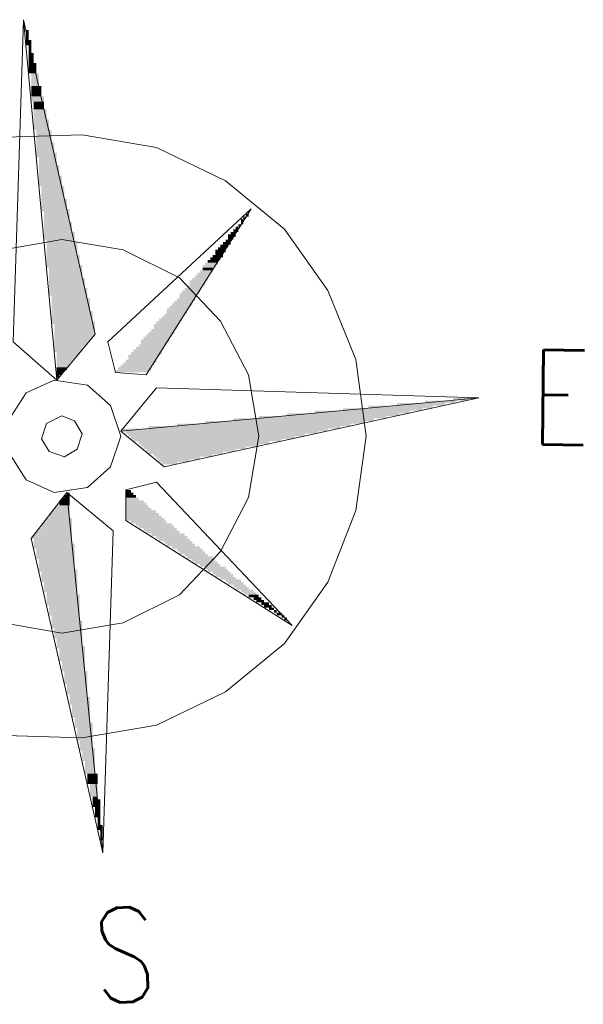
# Model space of a CAD drawing. Header units: millimetres. Extents: x -740 to 33545, y -26688 to 22494.
# Tile 236 of 256: x 12153 to 12246, y 11528 to 11691. Entities that reach past the tile are written whole.
import ezdxf

# ---------------------------------------------------------------- set-up
doc = ezdxf.new("R2010")
doc.units = ezdxf.units.MM
doc.header["$MEASUREMENT"] = 0
doc.layers.add('Nowe_820-G Rysunki Obrazki_Nr_pióra__1', color=252, linetype='Continuous', lineweight=13)
doc.layers.add('Nowe_820-G Rysunki Obrazki_Nr_pióra__23', color=252, linetype='Continuous', lineweight=15)
doc.styles.add('STYL_AUTOMATYCZNY_3', font='txt', dxfattribs={"width": 0.771742})
doc.styles.add('STYL_AUTOMATYCZNY_4', font='txt', dxfattribs={"width": 0.771677})

msp = doc.modelspace()

# ---------------------------------------------------------------- hatches: boundary and pattern name
at = {"layer": 'Nowe_820-G Rysunki Obrazki_Nr_pióra__1', "linetype": 'Continuous', "lineweight": 0}
for points in [[(12154.56, 11688.93), (12154.14, 11688.93), (12154.14, 11687.23), (12154.56, 11687.23)], [(12154.56, 11688.93), (12154.14, 11688.93), (12154.14, 11687.23), (12154.56, 11687.23)], [(12154.14, 11687.23), (12154.14, 11686.39), (12154.99, 11686.39), (12154.99, 11687.23)], [(12154.14, 11687.23), (12154.14, 11686.39), (12154.99, 11686.39), (12154.99, 11687.23)], [(12154.56, 11685.12), (12154.99, 11685.12), (12154.99, 11686.39), (12154.56, 11686.39)], [(12154.56, 11685.12), (12154.99, 11685.12), (12154.99, 11686.39), (12154.56, 11686.39)], [(12154.56, 11683.42), (12155.41, 11683.42), (12155.41, 11685.12), (12154.56, 11685.12)], [(12154.56, 11683.42), (12155.41, 11683.42), (12155.41, 11685.12), (12154.56, 11685.12)], [(12154.56, 11681.73), (12155.83, 11681.73), (12155.83, 11683.42), (12154.56, 11683.42)], [(12154.56, 11681.73), (12155.83, 11681.73), (12155.83, 11683.42), (12154.56, 11683.42)], [(12154.99, 11679.61), (12156.26, 11679.61), (12156.26, 11681.73), (12154.99, 11681.73)], [(12154.99, 11679.61), (12156.26, 11679.61), (12156.26, 11681.73), (12154.99, 11681.73)], [(12154.99, 11677.92), (12156.68, 11677.92), (12156.68, 11679.61), (12154.99, 11679.61)], [(12154.99, 11677.92), (12156.68, 11677.92), (12156.68, 11679.61), (12154.99, 11679.61)], [(12154.99, 11677.07), (12157.1, 11677.07), (12157.1, 11677.92), (12154.99, 11677.92)], [(12154.99, 11677.07), (12157.1, 11677.07), (12157.1, 11677.92), (12154.99, 11677.92)], [(12155.41, 11675.8), (12157.1, 11675.8), (12157.1, 11677.07), (12155.41, 11677.07)], [(12155.41, 11675.8), (12157.1, 11675.8), (12157.1, 11677.07), (12155.41, 11677.07)], [(12155.41, 11674.11), (12157.53, 11674.11), (12157.53, 11675.8), (12155.41, 11675.8)], [(12155.41, 11674.11), (12157.53, 11674.11), (12157.53, 11675.8), (12155.41, 11675.8)], [(12155.41, 11672.42), (12157.95, 11672.42), (12157.95, 11674.11), (12155.41, 11674.11)], [(12155.41, 11672.42), (12157.95, 11672.42), (12157.95, 11674.11), (12155.41, 11674.11)], [(12155.83, 11670.3), (12158.37, 11670.3), (12158.37, 11672.42), (12155.83, 11672.42)], [(12155.83, 11670.3), (12158.37, 11670.3), (12158.37, 11672.42), (12155.83, 11672.42)], [(12155.83, 11668.61), (12158.8, 11668.61), (12158.8, 11670.3), (12155.83, 11670.3)], [(12155.83, 11668.61), (12158.8, 11668.61), (12158.8, 11670.3), (12155.83, 11670.3)], [(12155.83, 11667.76), (12159.22, 11667.76), (12159.22, 11668.61), (12155.83, 11668.61)], [(12155.83, 11667.76), (12159.22, 11667.76), (12159.22, 11668.61), (12155.83, 11668.61)], [(12156.26, 11666.49), (12159.22, 11666.49), (12159.22, 11667.76), (12156.26, 11667.76)], [(12156.26, 11666.49), (12159.22, 11666.49), (12159.22, 11667.76), (12156.26, 11667.76)], [(12156.26, 11664.8), (12159.64, 11664.8), (12159.64, 11666.49), (12156.26, 11666.49)], [(12156.26, 11664.8), (12159.64, 11664.8), (12159.64, 11666.49), (12156.26, 11666.49)], [(12156.26, 11663.1), (12160.07, 11663.1), (12160.07, 11664.8), (12156.26, 11664.8)], [(12156.26, 11663.1), (12160.07, 11663.1), (12160.07, 11664.8), (12156.26, 11664.8)], [(12156.68, 11660.99), (12160.49, 11660.99), (12160.49, 11663.1), (12156.68, 11663.1)], [(12156.68, 11660.99), (12160.49, 11660.99), (12160.49, 11663.1), (12156.68, 11663.1)], [(12156.68, 11659.29), (12160.91, 11659.29), (12160.91, 11660.99), (12156.68, 11660.99)], [(12156.68, 11659.29), (12160.91, 11659.29), (12160.91, 11660.99), (12156.68, 11660.99)], [(12156.68, 11658.87), (12161.34, 11658.87), (12161.34, 11659.29), (12156.68, 11659.29)], [(12156.68, 11658.87), (12161.34, 11658.87), (12161.34, 11659.29), (12156.68, 11659.29)], [(12157.1, 11657.18), (12161.34, 11657.18), (12161.34, 11658.87), (12157.1, 11658.87)], [(12157.1, 11657.18), (12161.34, 11657.18), (12161.34, 11658.87), (12157.1, 11658.87)], [(12190.12, 11657.6), (12190.55, 11657.6), (12190.55, 11658.02), (12190.12, 11658.02)], [(12190.12, 11657.6), (12190.55, 11657.6), (12190.55, 11658.02), (12190.12, 11658.02)], [(12190.55, 11658.02), (12190.97, 11658.02), (12190.97, 11658.45), (12190.55, 11658.45)], [(12190.55, 11658.02), (12190.97, 11658.02), (12190.97, 11658.45), (12190.55, 11658.45)], [(12157.1, 11655.48), (12161.76, 11655.48), (12161.76, 11657.18), (12157.1, 11657.18)], [(12157.1, 11655.48), (12161.76, 11655.48), (12161.76, 11657.18), (12157.1, 11657.18)], [(12188.85, 11655.91), (12189.28, 11655.91), (12189.28, 11656.33), (12188.85, 11656.33)], [(12188.85, 11655.91), (12189.28, 11655.91), (12189.28, 11656.33), (12188.85, 11656.33)], [(12189.28, 11656.33), (12189.7, 11656.33), (12189.7, 11656.75), (12189.28, 11656.75)], [(12189.28, 11656.33), (12189.7, 11656.33), (12189.7, 11656.75), (12189.28, 11656.75)], [(12189.7, 11656.75), (12190.12, 11656.75), (12190.12, 11657.6), (12189.7, 11657.6)], [(12189.7, 11656.75), (12190.12, 11656.75), (12190.12, 11657.6), (12189.7, 11657.6)], [(12157.1, 11654.21), (12162.18, 11654.21), (12162.18, 11655.48), (12157.1, 11655.48)], [(12157.1, 11654.21), (12162.18, 11654.21), (12162.18, 11655.48), (12157.1, 11655.48)], [(12187.58, 11654.64), (12188.85, 11654.64), (12188.85, 11655.06), (12187.58, 11655.06)], [(12187.58, 11654.64), (12188.85, 11654.64), (12188.85, 11655.06), (12187.58, 11655.06)], [(12187.58, 11654.21), (12188.43, 11654.21), (12188.43, 11654.64), (12187.58, 11654.64)], [(12187.58, 11654.21), (12188.43, 11654.21), (12188.43, 11654.64), (12187.58, 11654.64)], [(12188.01, 11655.06), (12188.85, 11655.06), (12188.85, 11655.48), (12188.01, 11655.48)], [(12188.01, 11655.06), (12188.85, 11655.06), (12188.85, 11655.48), (12188.01, 11655.48)], [(12188.43, 11655.48), (12189.28, 11655.48), (12189.28, 11655.91), (12188.43, 11655.91)], [(12188.43, 11655.48), (12189.28, 11655.48), (12189.28, 11655.91), (12188.43, 11655.91)], [(12157.53, 11653.79), (12162.18, 11653.79), (12162.18, 11654.21), (12157.53, 11654.21)], [(12157.53, 11653.79), (12162.18, 11653.79), (12162.18, 11654.21), (12157.53, 11654.21)], [(12157.53, 11651.67), (12162.61, 11651.67), (12162.61, 11653.79), (12157.53, 11653.79)], [(12157.53, 11651.67), (12162.61, 11651.67), (12162.61, 11653.79), (12157.53, 11653.79)], [(12185.89, 11652.52), (12187.16, 11652.52), (12187.16, 11652.94), (12185.89, 11652.94)], [(12185.89, 11652.52), (12187.16, 11652.52), (12187.16, 11652.94), (12185.89, 11652.94)], [(12186.31, 11652.94), (12187.58, 11652.94), (12187.58, 11653.37), (12186.31, 11653.37)], [(12186.31, 11652.94), (12187.58, 11652.94), (12187.58, 11653.37), (12186.31, 11653.37)], [(12186.74, 11653.37), (12188.01, 11653.37), (12188.01, 11653.79), (12186.74, 11653.79)], [(12186.74, 11653.37), (12188.01, 11653.37), (12188.01, 11653.79), (12186.74, 11653.79)], [(12187.16, 11653.79), (12188.01, 11653.79), (12188.01, 11654.21), (12187.16, 11654.21)], [(12187.16, 11653.79), (12188.01, 11653.79), (12188.01, 11654.21), (12187.16, 11654.21)], [(12157.53, 11649.98), (12163.03, 11649.98), (12163.03, 11651.67), (12157.53, 11651.67)], [(12157.53, 11649.98), (12163.03, 11649.98), (12163.03, 11651.67), (12157.53, 11651.67)], [(12184.62, 11650.83), (12186.31, 11650.83), (12186.31, 11651.25), (12184.62, 11651.25)], [(12184.62, 11650.83), (12186.31, 11650.83), (12186.31, 11651.25), (12184.62, 11651.25)], [(12185.04, 11651.25), (12186.74, 11651.25), (12186.74, 11651.67), (12185.04, 11651.67)], [(12185.04, 11651.25), (12186.74, 11651.25), (12186.74, 11651.67), (12185.04, 11651.67)], [(12185.47, 11652.1), (12187.16, 11652.1), (12187.16, 11652.52), (12185.47, 11652.52)], [(12185.47, 11652.1), (12187.16, 11652.1), (12187.16, 11652.52), (12185.47, 11652.52)], [(12185.47, 11651.67), (12186.74, 11651.67), (12186.74, 11652.1), (12185.47, 11652.1)], [(12185.47, 11651.67), (12186.74, 11651.67), (12186.74, 11652.1), (12185.47, 11652.1)], [(12157.53, 11649.56), (12163.45, 11649.56), (12163.45, 11649.98), (12157.53, 11649.98)], [(12157.53, 11649.56), (12163.45, 11649.56), (12163.45, 11649.98), (12157.53, 11649.98)], [(12183.35, 11649.56), (12185.47, 11649.56), (12185.47, 11649.98), (12183.35, 11649.98)], [(12183.35, 11649.56), (12185.47, 11649.56), (12185.47, 11649.98), (12183.35, 11649.98)], [(12183.77, 11649.98), (12185.89, 11649.98), (12185.89, 11650.4), (12183.77, 11650.4)], [(12183.77, 11649.98), (12185.89, 11649.98), (12185.89, 11650.4), (12183.77, 11650.4)], [(12184.2, 11650.4), (12185.89, 11650.4), (12185.89, 11650.83), (12184.2, 11650.83)], [(12184.2, 11650.4), (12185.89, 11650.4), (12185.89, 11650.83), (12184.2, 11650.83)], [(12157.95, 11647.86), (12163.45, 11647.86), (12163.45, 11649.56), (12157.95, 11649.56)], [(12157.95, 11647.86), (12163.45, 11647.86), (12163.45, 11649.56), (12157.95, 11649.56)], [(12182.08, 11647.86), (12184.2, 11647.86), (12184.2, 11648.29), (12182.08, 11648.29)], [(12182.08, 11647.86), (12184.2, 11647.86), (12184.2, 11648.29), (12182.08, 11648.29)], [(12182.5, 11648.29), (12184.62, 11648.29), (12184.62, 11648.71), (12182.5, 11648.71)], [(12182.5, 11648.29), (12184.62, 11648.29), (12184.62, 11648.71), (12182.5, 11648.71)], [(12182.93, 11648.71), (12185.04, 11648.71), (12185.04, 11649.13), (12182.93, 11649.13)], [(12182.93, 11648.71), (12185.04, 11648.71), (12185.04, 11649.13), (12182.93, 11649.13)], [(12183.35, 11649.13), (12185.04, 11649.13), (12185.04, 11649.56), (12183.35, 11649.56)], [(12183.35, 11649.13), (12185.04, 11649.13), (12185.04, 11649.56), (12183.35, 11649.56)], [(12157.95, 11646.17), (12163.88, 11646.17), (12163.88, 11647.86), (12157.95, 11647.86)], [(12157.95, 11646.17), (12163.88, 11646.17), (12163.88, 11647.86), (12157.95, 11647.86)], [(12180.81, 11646.17), (12183.35, 11646.17), (12183.35, 11646.59), (12180.81, 11646.59)], [(12180.81, 11646.17), (12183.35, 11646.17), (12183.35, 11646.59), (12180.81, 11646.59)], [(12181.23, 11646.59), (12183.77, 11646.59), (12183.77, 11647.44), (12181.23, 11647.44)], [(12181.23, 11646.59), (12183.77, 11646.59), (12183.77, 11647.44), (12181.23, 11647.44)], [(12181.66, 11647.44), (12184.2, 11647.44), (12184.2, 11647.86), (12181.66, 11647.86)], [(12181.66, 11647.44), (12184.2, 11647.44), (12184.2, 11647.86), (12181.66, 11647.86)], [(12157.95, 11644.9), (12164.3, 11644.9), (12164.3, 11646.17), (12157.95, 11646.17)], [(12157.95, 11644.9), (12164.3, 11644.9), (12164.3, 11646.17), (12157.95, 11646.17)], [(12158.37, 11644.48), (12164.3, 11644.48), (12164.3, 11644.9), (12158.37, 11644.9)], [(12158.37, 11644.48), (12164.3, 11644.48), (12164.3, 11644.9), (12158.37, 11644.9)], [(12179.54, 11644.9), (12182.5, 11644.9), (12182.5, 11645.32), (12179.54, 11645.32)], [(12179.54, 11644.9), (12182.5, 11644.9), (12182.5, 11645.32), (12179.54, 11645.32)], [(12179.54, 11644.48), (12182.08, 11644.48), (12182.08, 11644.9), (12179.54, 11644.9)], [(12179.54, 11644.48), (12182.08, 11644.48), (12182.08, 11644.9), (12179.54, 11644.9)], [(12179.96, 11645.32), (12182.93, 11645.32), (12182.93, 11645.75), (12179.96, 11645.75)], [(12179.96, 11645.32), (12182.93, 11645.32), (12182.93, 11645.75), (12179.96, 11645.75)], [(12180.39, 11645.75), (12182.93, 11645.75), (12182.93, 11646.17), (12180.39, 11646.17)], [(12180.39, 11645.75), (12182.93, 11645.75), (12182.93, 11646.17), (12180.39, 11646.17)], [(12158.37, 11642.36), (12164.72, 11642.36), (12164.72, 11644.48), (12158.37, 11644.48)], [(12158.37, 11642.36), (12164.72, 11642.36), (12164.72, 11644.48), (12158.37, 11644.48)], [(12177.85, 11642.78), (12181.23, 11642.78), (12181.23, 11643.21), (12177.85, 11643.21)], [(12177.85, 11642.78), (12181.23, 11642.78), (12181.23, 11643.21), (12177.85, 11643.21)], [(12178.27, 11643.21), (12181.66, 11643.21), (12181.66, 11643.63), (12178.27, 11643.63)], [(12178.27, 11643.21), (12181.66, 11643.21), (12181.66, 11643.63), (12178.27, 11643.63)], [(12178.69, 11643.63), (12181.66, 11643.63), (12181.66, 11644.05), (12178.69, 11644.05)], [(12178.69, 11643.63), (12181.66, 11643.63), (12181.66, 11644.05), (12178.69, 11644.05)], [(12179.12, 11644.05), (12182.08, 11644.05), (12182.08, 11644.48), (12179.12, 11644.48)], [(12179.12, 11644.05), (12182.08, 11644.05), (12182.08, 11644.48), (12179.12, 11644.48)], [(12158.37, 11640.67), (12165.15, 11640.67), (12165.15, 11642.36), (12158.37, 11642.36)], [(12158.37, 11640.67), (12165.15, 11640.67), (12165.15, 11642.36), (12158.37, 11642.36)], [(12176.58, 11641.09), (12179.96, 11641.09), (12179.96, 11641.51), (12176.58, 11641.51)], [(12176.58, 11641.09), (12179.96, 11641.09), (12179.96, 11641.51), (12176.58, 11641.51)], [(12177, 11641.51), (12180.39, 11641.51), (12180.39, 11641.94), (12177, 11641.94)], [(12177, 11641.51), (12180.39, 11641.51), (12180.39, 11641.94), (12177, 11641.94)], [(12177.42, 11641.94), (12180.81, 11641.94), (12180.81, 11642.78), (12177.42, 11642.78)], [(12177.42, 11641.94), (12180.81, 11641.94), (12180.81, 11642.78), (12177.42, 11642.78)], [(12158.37, 11640.24), (12165.57, 11640.24), (12165.57, 11640.67), (12158.37, 11640.67)], [(12158.37, 11640.24), (12165.57, 11640.24), (12165.57, 11640.67), (12158.37, 11640.67)], [(12158.8, 11638.13), (12165.57, 11638.13), (12165.57, 11640.24), (12158.8, 11640.24)], [(12158.8, 11638.13), (12165.57, 11638.13), (12165.57, 11640.24), (12158.8, 11640.24)], [(12175.31, 11639.4), (12179.12, 11639.4), (12179.12, 11640.24), (12175.31, 11640.24)], [(12175.31, 11639.4), (12179.12, 11639.4), (12179.12, 11640.24), (12175.31, 11640.24)], [(12175.73, 11640.24), (12179.54, 11640.24), (12179.54, 11640.67), (12175.73, 11640.67)], [(12175.73, 11640.24), (12179.54, 11640.24), (12179.54, 11640.67), (12175.73, 11640.67)], [(12176.15, 11640.67), (12179.96, 11640.67), (12179.96, 11641.09), (12176.15, 11641.09)], [(12176.15, 11640.67), (12179.96, 11640.67), (12179.96, 11641.09), (12176.15, 11641.09)], [(12174.04, 11638.13), (12178.27, 11638.13), (12178.27, 11638.55), (12174.04, 11638.55)], [(12174.04, 11638.13), (12178.27, 11638.13), (12178.27, 11638.55), (12174.04, 11638.55)], [(12174.46, 11638.55), (12178.69, 11638.55), (12178.69, 11638.97), (12174.46, 11638.97)], [(12174.46, 11638.55), (12178.69, 11638.55), (12178.69, 11638.97), (12174.46, 11638.97)], [(12174.88, 11638.97), (12178.69, 11638.97), (12178.69, 11639.4), (12174.88, 11639.4)], [(12174.88, 11638.97), (12178.69, 11638.97), (12178.69, 11639.4), (12174.88, 11639.4)], [(12158.8, 11637.7), (12165.15, 11637.7), (12165.15, 11638.13), (12158.8, 11638.13)], [(12158.8, 11637.7), (12165.15, 11637.7), (12165.15, 11638.13), (12158.8, 11638.13)], [(12158.8, 11637.28), (12164.72, 11637.28), (12164.72, 11637.7), (12158.8, 11637.7)], [(12158.8, 11637.28), (12164.72, 11637.28), (12164.72, 11637.7), (12158.8, 11637.7)], [(12158.8, 11636.86), (12164.3, 11636.86), (12164.3, 11637.28), (12158.8, 11637.28)], [(12158.8, 11636.86), (12164.3, 11636.86), (12164.3, 11637.28), (12158.8, 11637.28)], [(12158.8, 11636.43), (12163.88, 11636.43), (12163.88, 11636.86), (12158.8, 11636.86)], [(12158.8, 11636.43), (12163.88, 11636.43), (12163.88, 11636.86), (12158.8, 11636.86)], [(12172.77, 11636.43), (12177, 11636.43), (12177, 11636.86), (12172.77, 11636.86)], [(12172.77, 11636.43), (12177, 11636.43), (12177, 11636.86), (12172.77, 11636.86)], [(12173.19, 11637.28), (12177.85, 11637.28), (12177.85, 11637.7), (12173.19, 11637.7)], [(12173.19, 11637.28), (12177.85, 11637.28), (12177.85, 11637.7), (12173.19, 11637.7)], [(12173.19, 11636.86), (12177.42, 11636.86), (12177.42, 11637.28), (12173.19, 11637.28)], [(12173.19, 11636.86), (12177.42, 11636.86), (12177.42, 11637.28), (12173.19, 11637.28)], [(12173.61, 11637.7), (12177.85, 11637.7), (12177.85, 11638.13), (12173.61, 11638.13)], [(12173.61, 11637.7), (12177.85, 11637.7), (12177.85, 11638.13), (12173.61, 11638.13)], [(12158.8, 11635.59), (12163.45, 11635.59), (12163.45, 11636.43), (12158.8, 11636.43)], [(12158.8, 11635.59), (12163.45, 11635.59), (12163.45, 11636.43), (12158.8, 11636.43)], [(12159.22, 11635.16), (12163.03, 11635.16), (12163.03, 11635.59), (12159.22, 11635.59)], [(12159.22, 11635.16), (12163.03, 11635.16), (12163.03, 11635.59), (12159.22, 11635.59)], [(12159.22, 11634.74), (12162.61, 11634.74), (12162.61, 11635.16), (12159.22, 11635.16)], [(12159.22, 11634.74), (12162.61, 11634.74), (12162.61, 11635.16), (12159.22, 11635.16)], [(12171.07, 11634.74), (12176.15, 11634.74), (12176.15, 11635.16), (12171.07, 11635.16)], [(12171.07, 11634.74), (12176.15, 11634.74), (12176.15, 11635.16), (12171.07, 11635.16)], [(12171.5, 11635.16), (12176.58, 11635.16), (12176.58, 11635.59), (12171.5, 11635.59)], [(12171.5, 11635.16), (12176.58, 11635.16), (12176.58, 11635.59), (12171.5, 11635.59)], [(12171.92, 11635.59), (12176.58, 11635.59), (12176.58, 11636.01), (12171.92, 11636.01)], [(12171.92, 11635.59), (12176.58, 11635.59), (12176.58, 11636.01), (12171.92, 11636.01)], [(12172.34, 11636.01), (12177, 11636.01), (12177, 11636.43), (12172.34, 11636.43)], [(12172.34, 11636.01), (12177, 11636.01), (12177, 11636.43), (12172.34, 11636.43)], [(12159.22, 11634.32), (12162.18, 11634.32), (12162.18, 11634.74), (12159.22, 11634.74)], [(12159.22, 11634.32), (12162.18, 11634.32), (12162.18, 11634.74), (12159.22, 11634.74)], [(12159.22, 11633.89), (12161.76, 11633.89), (12161.76, 11634.32), (12159.22, 11634.32)], [(12159.22, 11633.89), (12161.76, 11633.89), (12161.76, 11634.32), (12159.22, 11634.32)], [(12159.22, 11633.05), (12161.34, 11633.05), (12161.34, 11633.89), (12159.22, 11633.89)], [(12159.22, 11633.05), (12161.34, 11633.05), (12161.34, 11633.89), (12159.22, 11633.89)], [(12169.8, 11633.05), (12174.88, 11633.05), (12174.88, 11633.47), (12169.8, 11633.47)], [(12169.8, 11633.05), (12174.88, 11633.05), (12174.88, 11633.47), (12169.8, 11633.47)], [(12170.23, 11633.47), (12175.31, 11633.47), (12175.31, 11633.89), (12170.23, 11633.89)], [(12170.23, 11633.47), (12175.31, 11633.47), (12175.31, 11633.89), (12170.23, 11633.89)], [(12170.65, 11633.89), (12175.73, 11633.89), (12175.73, 11634.32), (12170.65, 11634.32)], [(12170.65, 11633.89), (12175.73, 11633.89), (12175.73, 11634.32), (12170.65, 11634.32)], [(12171.07, 11634.32), (12175.73, 11634.32), (12175.73, 11634.74), (12171.07, 11634.74)], [(12171.07, 11634.32), (12175.73, 11634.32), (12175.73, 11634.74), (12171.07, 11634.74)], [(12159.22, 11632.62), (12160.91, 11632.62), (12160.91, 11633.05), (12159.22, 11633.05)], [(12159.22, 11632.62), (12160.91, 11632.62), (12160.91, 11633.05), (12159.22, 11633.05)], [(12159.22, 11632.2), (12160.49, 11632.2), (12160.49, 11632.62), (12159.22, 11632.62)], [(12159.22, 11632.2), (12160.49, 11632.2), (12160.49, 11632.62), (12159.22, 11632.62)], [(12159.22, 11631.78), (12160.07, 11631.78), (12160.07, 11632.2), (12159.22, 11632.2)], [(12159.22, 11631.78), (12160.07, 11631.78), (12160.07, 11632.2), (12159.22, 11632.2)], [(12159.22, 11631.78), (12159.22, 11631.35), (12159.64, 11631.35), (12159.64, 11631.78)], [(12159.22, 11631.78), (12159.22, 11631.35), (12159.64, 11631.35), (12159.64, 11631.78)], [(12168.96, 11632.2), (12174.46, 11632.2), (12174.46, 11632.62), (12168.96, 11632.62)], [(12168.96, 11632.2), (12174.46, 11632.2), (12174.46, 11632.62), (12168.96, 11632.62)], [(12169.38, 11632.62), (12174.88, 11632.62), (12174.88, 11633.05), (12169.38, 11633.05)], [(12169.38, 11632.62), (12174.88, 11632.62), (12174.88, 11633.05), (12169.38, 11633.05)], [(12215.52, 11626.7), (12223.57, 11626.7), (12223.57, 11627.12), (12215.52, 11627.12)], [(12215.52, 11626.7), (12223.57, 11626.7), (12223.57, 11627.12), (12215.52, 11627.12)], [(12220.18, 11627.12), (12225.26, 11627.12), (12225.26, 11627.54), (12220.18, 11627.54)], [(12220.18, 11627.12), (12225.26, 11627.12), (12225.26, 11627.54), (12220.18, 11627.54)], [(12224.84, 11627.54), (12227.38, 11627.54), (12227.38, 11627.97), (12224.84, 11627.97)], [(12224.84, 11627.54), (12227.38, 11627.54), (12227.38, 11627.97), (12224.84, 11627.97)], [(12197.32, 11625), (12215.95, 11625), (12215.95, 11625.43), (12197.32, 11625.43)], [(12197.32, 11625), (12215.95, 11625), (12215.95, 11625.43), (12197.32, 11625.43)], [(12201.98, 11625.43), (12217.64, 11625.43), (12217.64, 11625.85), (12201.98, 11625.85)], [(12201.98, 11625.43), (12217.64, 11625.43), (12217.64, 11625.85), (12201.98, 11625.85)], [(12206.63, 11625.85), (12219.76, 11625.85), (12219.76, 11626.27), (12206.63, 11626.27)], [(12206.63, 11625.85), (12219.76, 11625.85), (12219.76, 11626.27), (12206.63, 11626.27)], [(12210.87, 11626.27), (12221.45, 11626.27), (12221.45, 11626.7), (12210.87, 11626.7)], [(12210.87, 11626.27), (12221.45, 11626.27), (12221.45, 11626.7), (12210.87, 11626.7)], [(12179.12, 11623.31), (12207.9, 11623.31), (12207.9, 11623.73), (12179.12, 11623.73)], [(12179.12, 11623.31), (12207.9, 11623.31), (12207.9, 11623.73), (12179.12, 11623.73)], [(12183.77, 11623.73), (12210.02, 11623.73), (12210.02, 11624.16), (12183.77, 11624.16)], [(12183.77, 11623.73), (12210.02, 11623.73), (12210.02, 11624.16), (12183.77, 11624.16)], [(12188.43, 11624.16), (12211.71, 11624.16), (12211.71, 11624.58), (12188.43, 11624.58)], [(12188.43, 11624.16), (12211.71, 11624.16), (12211.71, 11624.58), (12188.43, 11624.58)], [(12192.66, 11624.58), (12213.83, 11624.58), (12213.83, 11625), (12192.66, 11625)], [(12192.66, 11624.58), (12213.83, 11624.58), (12213.83, 11625), (12192.66, 11625)], [(12169.8, 11622.89), (12169.8, 11622.46), (12204.09, 11622.46), (12204.09, 11622.89)], [(12169.8, 11622.89), (12169.8, 11622.46), (12204.09, 11622.46), (12204.09, 11622.89)], [(12170.65, 11622.04), (12202.4, 11622.04), (12202.4, 11622.46), (12170.65, 11622.46)], [(12170.65, 11622.04), (12202.4, 11622.04), (12202.4, 11622.46), (12170.65, 11622.46)], [(12171.07, 11621.62), (12200.28, 11621.62), (12200.28, 11622.04), (12171.07, 11622.04)], [(12171.07, 11621.62), (12200.28, 11621.62), (12200.28, 11622.04), (12171.07, 11622.04)], [(12174.46, 11622.89), (12206.21, 11622.89), (12206.21, 11623.31), (12174.46, 11623.31)], [(12174.46, 11622.89), (12206.21, 11622.89), (12206.21, 11623.31), (12174.46, 11623.31)], [(12171.5, 11621.19), (12198.59, 11621.19), (12198.59, 11621.62), (12171.5, 11621.62)], [(12171.5, 11621.19), (12198.59, 11621.19), (12198.59, 11621.62), (12171.5, 11621.62)], [(12171.92, 11620.77), (12196.47, 11620.77), (12196.47, 11621.19), (12171.92, 11621.19)], [(12171.92, 11620.77), (12196.47, 11620.77), (12196.47, 11621.19), (12171.92, 11621.19)], [(12172.77, 11620.35), (12194.36, 11620.35), (12194.36, 11620.77), (12172.77, 11620.77)], [(12172.77, 11620.35), (12194.36, 11620.35), (12194.36, 11620.77), (12172.77, 11620.77)], [(12173.19, 11619.92), (12192.66, 11619.92), (12192.66, 11620.35), (12173.19, 11620.35)], [(12173.19, 11619.92), (12192.66, 11619.92), (12192.66, 11620.35), (12173.19, 11620.35)], [(12173.61, 11619.5), (12190.55, 11619.5), (12190.55, 11619.92), (12173.61, 11619.92)], [(12173.61, 11619.5), (12190.55, 11619.5), (12190.55, 11619.92), (12173.61, 11619.92)], [(12174.04, 11619.08), (12188.85, 11619.08), (12188.85, 11619.5), (12174.04, 11619.5)], [(12174.04, 11619.08), (12188.85, 11619.08), (12188.85, 11619.5), (12174.04, 11619.5)], [(12174.46, 11618.65), (12186.74, 11618.65), (12186.74, 11619.08), (12174.46, 11619.08)], [(12174.46, 11618.65), (12186.74, 11618.65), (12186.74, 11619.08), (12174.46, 11619.08)], [(12175.31, 11618.23), (12185.04, 11618.23), (12185.04, 11618.65), (12175.31, 11618.65)], [(12175.31, 11618.23), (12185.04, 11618.23), (12185.04, 11618.65), (12175.31, 11618.65)], [(12175.73, 11617.81), (12182.93, 11617.81), (12182.93, 11618.23), (12175.73, 11618.23)], [(12175.73, 11617.81), (12182.93, 11617.81), (12182.93, 11618.23), (12175.73, 11618.23)], [(12176.15, 11617.38), (12181.23, 11617.38), (12181.23, 11617.81), (12176.15, 11617.81)], [(12176.15, 11617.38), (12181.23, 11617.38), (12181.23, 11617.81), (12176.15, 11617.81)], [(12176.58, 11617.38), (12176.58, 11616.96), (12179.12, 11616.96), (12179.12, 11617.38)], [(12176.58, 11617.38), (12176.58, 11616.96), (12179.12, 11616.96), (12179.12, 11617.38)], [(12160.91, 11611.88), (12161.34, 11611.88), (12161.34, 11612.3), (12160.91, 11612.3)], [(12160.91, 11611.88), (12161.34, 11611.88), (12161.34, 11612.3), (12160.91, 11612.3)], [(12171.5, 11612.73), (12170.65, 11612.73), (12170.65, 11612.3), (12171.5, 11612.3)], [(12171.5, 11612.73), (12170.65, 11612.73), (12170.65, 11612.3), (12171.5, 11612.3)], [(12170.65, 11612.3), (12170.65, 11611.88), (12171.92, 11611.88), (12171.92, 11612.3)], [(12170.65, 11612.3), (12170.65, 11611.88), (12171.92, 11611.88), (12171.92, 11612.3)], [(12159.64, 11610.19), (12161.34, 11610.19), (12161.34, 11611.03), (12159.64, 11611.03)], [(12159.64, 11610.19), (12161.34, 11610.19), (12161.34, 11611.03), (12159.64, 11611.03)], [(12160.07, 11611.03), (12161.34, 11611.03), (12161.34, 11611.46), (12160.07, 11611.46)], [(12160.07, 11611.03), (12161.34, 11611.03), (12161.34, 11611.46), (12160.07, 11611.46)], [(12160.49, 11611.46), (12161.34, 11611.46), (12161.34, 11611.88), (12160.49, 11611.88)], [(12160.49, 11611.46), (12161.34, 11611.46), (12161.34, 11611.88), (12160.49, 11611.88)], [(12170.65, 11611.88), (12170.65, 11611.46), (12172.34, 11611.46), (12172.34, 11611.88)], [(12170.65, 11611.88), (12170.65, 11611.46), (12172.34, 11611.46), (12172.34, 11611.88)], [(12170.65, 11611.46), (12170.65, 11611.03), (12172.77, 11611.03), (12172.77, 11611.46)], [(12170.65, 11611.46), (12170.65, 11611.03), (12172.77, 11611.03), (12172.77, 11611.46)], [(12170.65, 11611.03), (12170.65, 11610.61), (12173.61, 11610.61), (12173.61, 11611.03)], [(12170.65, 11611.03), (12170.65, 11610.61), (12173.61, 11610.61), (12173.61, 11611.03)], [(12170.65, 11610.61), (12170.65, 11610.19), (12174.04, 11610.19), (12174.04, 11610.61)], [(12170.65, 11610.61), (12170.65, 11610.19), (12174.04, 11610.19), (12174.04, 11610.61)], [(12157.95, 11608.07), (12161.34, 11608.07), (12161.34, 11608.92), (12157.95, 11608.92)], [(12157.95, 11608.07), (12161.34, 11608.07), (12161.34, 11608.92), (12157.95, 11608.92)], [(12158.37, 11608.92), (12161.34, 11608.92), (12161.34, 11609.34), (12158.37, 11609.34)], [(12158.37, 11608.92), (12161.34, 11608.92), (12161.34, 11609.34), (12158.37, 11609.34)], [(12158.8, 11609.34), (12161.34, 11609.34), (12161.34, 11609.76), (12158.8, 11609.76)], [(12158.8, 11609.34), (12161.34, 11609.34), (12161.34, 11609.76), (12158.8, 11609.76)], [(12159.22, 11609.76), (12161.34, 11609.76), (12161.34, 11610.19), (12159.22, 11610.19)], [(12159.22, 11609.76), (12161.34, 11609.76), (12161.34, 11610.19), (12159.22, 11610.19)], [(12170.65, 11610.19), (12170.65, 11609.76), (12174.46, 11609.76), (12174.46, 11610.19)], [(12170.65, 11610.19), (12170.65, 11609.76), (12174.46, 11609.76), (12174.46, 11610.19)], [(12170.65, 11609.76), (12170.65, 11609.34), (12174.88, 11609.34), (12174.88, 11609.76)], [(12170.65, 11609.76), (12170.65, 11609.34), (12174.88, 11609.34), (12174.88, 11609.76)], [(12170.65, 11609.34), (12170.65, 11608.92), (12175.73, 11608.92), (12175.73, 11609.34)], [(12170.65, 11609.34), (12170.65, 11608.92), (12175.73, 11608.92), (12175.73, 11609.34)], [(12170.65, 11608.92), (12170.65, 11608.49), (12176.15, 11608.49), (12176.15, 11608.92)], [(12170.65, 11608.92), (12170.65, 11608.49), (12176.15, 11608.49), (12176.15, 11608.92)], [(12156.68, 11606.38), (12161.76, 11606.38), (12161.76, 11607.22), (12156.68, 11607.22)], [(12156.68, 11606.38), (12161.76, 11606.38), (12161.76, 11607.22), (12156.68, 11607.22)], [(12157.1, 11607.22), (12161.76, 11607.22), (12161.76, 11607.65), (12157.1, 11607.65)], [(12157.1, 11607.22), (12161.76, 11607.22), (12161.76, 11607.65), (12157.1, 11607.65)], [(12157.53, 11607.65), (12161.76, 11607.65), (12161.76, 11608.07), (12157.53, 11608.07)], [(12157.53, 11607.65), (12161.76, 11607.65), (12161.76, 11608.07), (12157.53, 11608.07)], [(12170.65, 11608.49), (12170.65, 11608.07), (12176.58, 11608.07), (12176.58, 11608.49)], [(12170.65, 11608.49), (12170.65, 11608.07), (12176.58, 11608.07), (12176.58, 11608.49)], [(12170.65, 11608.07), (12170.65, 11607.65), (12177, 11607.65), (12177, 11608.07)], [(12170.65, 11608.07), (12170.65, 11607.65), (12177, 11607.65), (12177, 11608.07)], [(12171.5, 11607.22), (12177.42, 11607.22), (12177.42, 11607.65), (12171.5, 11607.65)], [(12171.5, 11607.22), (12177.42, 11607.22), (12177.42, 11607.65), (12171.5, 11607.65)], [(12172.34, 11606.8), (12178.27, 11606.8), (12178.27, 11607.22), (12172.34, 11607.22)], [(12172.34, 11606.8), (12178.27, 11606.8), (12178.27, 11607.22), (12172.34, 11607.22)], [(12155.83, 11605.53), (12161.76, 11605.53), (12161.76, 11605.95), (12155.83, 11605.95)], [(12155.83, 11605.53), (12161.76, 11605.53), (12161.76, 11605.95), (12155.83, 11605.95)], [(12156.26, 11605.95), (12161.76, 11605.95), (12161.76, 11606.38), (12156.26, 11606.38)], [(12156.26, 11605.95), (12161.76, 11605.95), (12161.76, 11606.38), (12156.26, 11606.38)], [(12172.77, 11606.38), (12178.69, 11606.38), (12178.69, 11606.8), (12172.77, 11606.8)], [(12172.77, 11606.38), (12178.69, 11606.38), (12178.69, 11606.8), (12172.77, 11606.8)], [(12173.61, 11605.95), (12179.12, 11605.95), (12179.12, 11606.38), (12173.61, 11606.38)], [(12173.61, 11605.95), (12179.12, 11605.95), (12179.12, 11606.38), (12173.61, 11606.38)], [(12174.04, 11605.53), (12179.54, 11605.53), (12179.54, 11605.95), (12174.04, 11605.95)], [(12174.04, 11605.53), (12179.54, 11605.53), (12179.54, 11605.95), (12174.04, 11605.95)], [(12154.99, 11605.11), (12154.99, 11604.68), (12161.76, 11604.68), (12161.76, 11605.11)], [(12154.99, 11605.11), (12154.99, 11604.68), (12161.76, 11604.68), (12161.76, 11605.11)], [(12155.41, 11605.11), (12161.76, 11605.11), (12161.76, 11605.53), (12155.41, 11605.53)], [(12155.41, 11605.11), (12161.76, 11605.11), (12161.76, 11605.53), (12155.41, 11605.53)], [(12155.41, 11603.84), (12161.76, 11603.84), (12161.76, 11604.68), (12155.41, 11604.68)], [(12155.41, 11603.84), (12161.76, 11603.84), (12161.76, 11604.68), (12155.41, 11604.68)], [(12174.88, 11605.11), (12180.39, 11605.11), (12180.39, 11605.53), (12174.88, 11605.53)], [(12174.88, 11605.11), (12180.39, 11605.11), (12180.39, 11605.53), (12174.88, 11605.53)], [(12175.73, 11604.68), (12180.81, 11604.68), (12180.81, 11605.11), (12175.73, 11605.11)], [(12175.73, 11604.68), (12180.81, 11604.68), (12180.81, 11605.11), (12175.73, 11605.11)], [(12176.15, 11604.26), (12181.23, 11604.26), (12181.23, 11604.68), (12176.15, 11604.68)], [(12176.15, 11604.26), (12181.23, 11604.26), (12181.23, 11604.68), (12176.15, 11604.68)], [(12177, 11603.84), (12181.66, 11603.84), (12181.66, 11604.26), (12177, 11604.26)], [(12177, 11603.84), (12181.66, 11603.84), (12181.66, 11604.26), (12177, 11604.26)], [(12155.41, 11602.99), (12162.18, 11602.99), (12162.18, 11603.84), (12155.41, 11603.84)], [(12155.41, 11602.99), (12162.18, 11602.99), (12162.18, 11603.84), (12155.41, 11603.84)], [(12155.83, 11601.3), (12162.18, 11601.3), (12162.18, 11602.99), (12155.83, 11602.99)], [(12155.83, 11601.3), (12162.18, 11601.3), (12162.18, 11602.99), (12155.83, 11602.99)], [(12177.42, 11603.41), (12182.08, 11603.41), (12182.08, 11603.84), (12177.42, 11603.84)], [(12177.42, 11603.41), (12182.08, 11603.41), (12182.08, 11603.84), (12177.42, 11603.84)], [(12178.27, 11602.99), (12182.93, 11602.99), (12182.93, 11603.41), (12178.27, 11603.41)], [(12178.27, 11602.99), (12182.93, 11602.99), (12182.93, 11603.41), (12178.27, 11603.41)], [(12179.12, 11602.57), (12183.35, 11602.57), (12183.35, 11602.99), (12179.12, 11602.99)], [(12179.12, 11602.57), (12183.35, 11602.57), (12183.35, 11602.99), (12179.12, 11602.99)], [(12179.54, 11602.14), (12183.77, 11602.14), (12183.77, 11602.57), (12179.54, 11602.57)], [(12179.54, 11602.14), (12183.77, 11602.14), (12183.77, 11602.57), (12179.54, 11602.57)], [(12156.26, 11599.6), (12162.18, 11599.6), (12162.18, 11601.3), (12156.26, 11601.3)], [(12156.26, 11599.6), (12162.18, 11599.6), (12162.18, 11601.3), (12156.26, 11601.3)], [(12180.39, 11601.72), (12184.2, 11601.72), (12184.2, 11602.14), (12180.39, 11602.14)], [(12180.39, 11601.72), (12184.2, 11601.72), (12184.2, 11602.14), (12180.39, 11602.14)], [(12180.81, 11601.3), (12185.04, 11601.3), (12185.04, 11601.72), (12180.81, 11601.72)], [(12180.81, 11601.3), (12185.04, 11601.3), (12185.04, 11601.72), (12180.81, 11601.72)], [(12181.66, 11600.87), (12185.47, 11600.87), (12185.47, 11601.3), (12181.66, 11601.3)], [(12181.66, 11600.87), (12185.47, 11600.87), (12185.47, 11601.3), (12181.66, 11601.3)], [(12182.08, 11600.45), (12185.89, 11600.45), (12185.89, 11600.87), (12182.08, 11600.87)], [(12182.08, 11600.45), (12185.89, 11600.45), (12185.89, 11600.87), (12182.08, 11600.87)], [(12156.26, 11599.18), (12162.61, 11599.18), (12162.61, 11599.6), (12156.26, 11599.6)], [(12156.26, 11599.18), (12162.61, 11599.18), (12162.61, 11599.6), (12156.26, 11599.6)], [(12156.68, 11597.49), (12162.61, 11597.49), (12162.61, 11599.18), (12156.68, 11599.18)], [(12156.68, 11597.49), (12162.61, 11597.49), (12162.61, 11599.18), (12156.68, 11599.18)], [(12182.93, 11600.03), (12186.31, 11600.03), (12186.31, 11600.45), (12182.93, 11600.45)], [(12182.93, 11600.03), (12186.31, 11600.03), (12186.31, 11600.45), (12182.93, 11600.45)], [(12183.77, 11599.6), (12187.16, 11599.6), (12187.16, 11600.03), (12183.77, 11600.03)], [(12183.77, 11599.6), (12187.16, 11599.6), (12187.16, 11600.03), (12183.77, 11600.03)], [(12184.2, 11599.18), (12187.58, 11599.18), (12187.58, 11599.6), (12184.2, 11599.6)], [(12184.2, 11599.18), (12187.58, 11599.18), (12187.58, 11599.6), (12184.2, 11599.6)], [(12185.04, 11598.76), (12188.01, 11598.76), (12188.01, 11599.18), (12185.04, 11599.18)], [(12185.04, 11598.76), (12188.01, 11598.76), (12188.01, 11599.18), (12185.04, 11599.18)], [(12157.1, 11595.79), (12162.61, 11595.79), (12162.61, 11597.49), (12157.1, 11597.49)], [(12157.1, 11595.79), (12162.61, 11595.79), (12162.61, 11597.49), (12157.1, 11597.49)], [(12185.47, 11598.33), (12188.43, 11598.33), (12188.43, 11598.76), (12185.47, 11598.76)], [(12185.47, 11598.33), (12188.43, 11598.33), (12188.43, 11598.76), (12185.47, 11598.76)], [(12186.31, 11597.91), (12188.85, 11597.91), (12188.85, 11598.33), (12186.31, 11598.33)], [(12186.31, 11597.91), (12188.85, 11597.91), (12188.85, 11598.33), (12186.31, 11598.33)], [(12187.16, 11597.49), (12189.7, 11597.49), (12189.7, 11597.91), (12187.16, 11597.91)], [(12187.16, 11597.49), (12189.7, 11597.49), (12189.7, 11597.91), (12187.16, 11597.91)], [(12187.58, 11597.06), (12190.12, 11597.06), (12190.12, 11597.49), (12187.58, 11597.49)], [(12187.58, 11597.06), (12190.12, 11597.06), (12190.12, 11597.49), (12187.58, 11597.49)], [(12157.53, 11595.37), (12162.61, 11595.37), (12162.61, 11595.79), (12157.53, 11595.79)], [(12157.53, 11595.37), (12162.61, 11595.37), (12162.61, 11595.79), (12157.53, 11595.79)], [(12188.43, 11596.64), (12190.55, 11596.64), (12190.55, 11597.06), (12188.43, 11597.06)], [(12188.43, 11596.64), (12190.55, 11596.64), (12190.55, 11597.06), (12188.43, 11597.06)], [(12188.85, 11596.22), (12190.97, 11596.22), (12190.97, 11596.64), (12188.85, 11596.64)], [(12188.85, 11596.22), (12190.97, 11596.22), (12190.97, 11596.64), (12188.85, 11596.64)], [(12189.7, 11595.79), (12191.82, 11595.79), (12191.82, 11596.22), (12189.7, 11596.22)], [(12189.7, 11595.79), (12191.82, 11595.79), (12191.82, 11596.22), (12189.7, 11596.22)], [(12190.12, 11595.37), (12192.24, 11595.37), (12192.24, 11595.79), (12190.12, 11595.79)], [(12190.12, 11595.37), (12192.24, 11595.37), (12192.24, 11595.79), (12190.12, 11595.79)], [(12157.53, 11593.68), (12163.03, 11593.68), (12163.03, 11595.37), (12157.53, 11595.37)], [(12157.53, 11593.68), (12163.03, 11593.68), (12163.03, 11595.37), (12157.53, 11595.37)], [(12190.97, 11594.95), (12192.66, 11594.95), (12192.66, 11595.37), (12190.97, 11595.37)], [(12190.97, 11594.95), (12192.66, 11594.95), (12192.66, 11595.37), (12190.97, 11595.37)], [(12191.82, 11594.52), (12193.09, 11594.52), (12193.09, 11594.95), (12191.82, 11594.95)], [(12191.82, 11594.52), (12193.09, 11594.52), (12193.09, 11594.95), (12191.82, 11594.95)], [(12192.24, 11594.1), (12193.51, 11594.1), (12193.51, 11594.52), (12192.24, 11594.52)], [(12192.24, 11594.1), (12193.51, 11594.1), (12193.51, 11594.52), (12192.24, 11594.52)], [(12157.95, 11591.98), (12163.03, 11591.98), (12163.03, 11593.68), (12157.95, 11593.68)], [(12157.95, 11591.98), (12163.03, 11591.98), (12163.03, 11593.68), (12157.95, 11593.68)], [(12193.09, 11593.68), (12194.36, 11593.68), (12194.36, 11594.1), (12193.09, 11594.1)], [(12193.09, 11593.68), (12194.36, 11593.68), (12194.36, 11594.1), (12193.09, 11594.1)], [(12193.51, 11593.25), (12194.78, 11593.25), (12194.78, 11593.68), (12193.51, 11593.68)], [(12193.51, 11593.25), (12194.78, 11593.25), (12194.78, 11593.68), (12193.51, 11593.68)], [(12194.36, 11592.83), (12195.2, 11592.83), (12195.2, 11593.25), (12194.36, 11593.25)], [(12194.36, 11592.83), (12195.2, 11592.83), (12195.2, 11593.25), (12194.36, 11593.25)], [(12195.2, 11592.41), (12195.63, 11592.41), (12195.63, 11592.83), (12195.2, 11592.83)], [(12195.2, 11592.41), (12195.63, 11592.41), (12195.63, 11592.83), (12195.2, 11592.83)], [(12158.37, 11591.14), (12163.03, 11591.14), (12163.03, 11591.98), (12158.37, 11591.98)], [(12158.37, 11591.14), (12163.03, 11591.14), (12163.03, 11591.98), (12158.37, 11591.98)], [(12158.37, 11589.87), (12163.45, 11589.87), (12163.45, 11591.14), (12158.37, 11591.14)], [(12158.37, 11589.87), (12163.45, 11589.87), (12163.45, 11591.14), (12158.37, 11591.14)], [(12195.63, 11591.98), (12196.47, 11591.98), (12196.47, 11592.41), (12195.63, 11592.41)], [(12195.63, 11591.98), (12196.47, 11591.98), (12196.47, 11592.41), (12195.63, 11592.41)], [(12196.47, 11591.56), (12196.9, 11591.56), (12196.9, 11591.98), (12196.47, 11591.98)], [(12196.47, 11591.56), (12196.9, 11591.56), (12196.9, 11591.98), (12196.47, 11591.98)], [(12196.9, 11591.56), (12196.9, 11591.14), (12197.32, 11591.14), (12197.32, 11591.56)], [(12196.9, 11591.56), (12196.9, 11591.14), (12197.32, 11591.14), (12197.32, 11591.56)], [(12158.8, 11588.17), (12163.45, 11588.17), (12163.45, 11589.87), (12158.8, 11589.87)], [(12158.8, 11588.17), (12163.45, 11588.17), (12163.45, 11589.87), (12158.8, 11589.87)], [(12159.22, 11586.9), (12163.45, 11586.9), (12163.45, 11588.17), (12159.22, 11588.17)], [(12159.22, 11586.9), (12163.45, 11586.9), (12163.45, 11588.17), (12159.22, 11588.17)], [(12159.22, 11586.48), (12163.88, 11586.48), (12163.88, 11586.9), (12159.22, 11586.9)], [(12159.22, 11586.48), (12163.88, 11586.48), (12163.88, 11586.9), (12159.22, 11586.9)], [(12159.64, 11584.36), (12163.88, 11584.36), (12163.88, 11586.48), (12159.64, 11586.48)], [(12159.64, 11584.36), (12163.88, 11584.36), (12163.88, 11586.48), (12159.64, 11586.48)], [(12160.07, 11582.67), (12163.88, 11582.67), (12163.88, 11584.36), (12160.07, 11584.36)], [(12160.07, 11582.67), (12163.88, 11582.67), (12163.88, 11584.36), (12160.07, 11584.36)], [(12160.49, 11580.55), (12164.3, 11580.55), (12164.3, 11582.67), (12160.49, 11582.67)], [(12160.49, 11580.55), (12164.3, 11580.55), (12164.3, 11582.67), (12160.49, 11582.67)], [(12160.91, 11578.86), (12164.3, 11578.86), (12164.3, 11580.55), (12160.91, 11580.55)], [(12160.91, 11578.86), (12164.3, 11578.86), (12164.3, 11580.55), (12160.91, 11580.55)], [(12161.34, 11578.44), (12164.3, 11578.44), (12164.3, 11578.86), (12161.34, 11578.86)], [(12161.34, 11578.44), (12164.3, 11578.44), (12164.3, 11578.86), (12161.34, 11578.86)], [(12161.34, 11577.17), (12164.72, 11577.17), (12164.72, 11578.44), (12161.34, 11578.44)], [(12161.34, 11577.17), (12164.72, 11577.17), (12164.72, 11578.44), (12161.34, 11578.44)], [(12161.76, 11575.05), (12164.72, 11575.05), (12164.72, 11577.17), (12161.76, 11577.17)], [(12161.76, 11575.05), (12164.72, 11575.05), (12164.72, 11577.17), (12161.76, 11577.17)], [(12162.18, 11574.2), (12164.72, 11574.2), (12164.72, 11575.05), (12162.18, 11575.05)], [(12162.18, 11574.2), (12164.72, 11574.2), (12164.72, 11575.05), (12162.18, 11575.05)], [(12162.18, 11573.36), (12165.15, 11573.36), (12165.15, 11574.2), (12162.18, 11574.2)], [(12162.18, 11573.36), (12165.15, 11573.36), (12165.15, 11574.2), (12162.18, 11574.2)], [(12162.61, 11571.24), (12165.15, 11571.24), (12165.15, 11573.36), (12162.61, 11573.36)], [(12162.61, 11571.24), (12165.15, 11571.24), (12165.15, 11573.36), (12162.61, 11573.36)], [(12163.03, 11569.97), (12165.15, 11569.97), (12165.15, 11571.24), (12163.03, 11571.24)], [(12163.03, 11569.97), (12165.15, 11569.97), (12165.15, 11571.24), (12163.03, 11571.24)], [(12163.03, 11569.55), (12165.57, 11569.55), (12165.57, 11569.97), (12163.03, 11569.97)], [(12163.03, 11569.55), (12165.57, 11569.55), (12165.57, 11569.97), (12163.03, 11569.97)], [(12163.45, 11567.85), (12165.57, 11567.85), (12165.57, 11569.55), (12163.45, 11569.55)], [(12163.45, 11567.85), (12165.57, 11567.85), (12165.57, 11569.55), (12163.45, 11569.55)], [(12163.88, 11565.74), (12165.57, 11565.74), (12165.57, 11567.85), (12163.88, 11567.85)], [(12163.88, 11565.74), (12165.57, 11565.74), (12165.57, 11567.85), (12163.88, 11567.85)], [(12164.3, 11564.04), (12165.99, 11564.04), (12165.99, 11565.74), (12164.3, 11565.74)], [(12164.3, 11564.04), (12165.99, 11564.04), (12165.99, 11565.74), (12164.3, 11565.74)], [(12164.72, 11561.93), (12165.99, 11561.93), (12165.99, 11564.04), (12164.72, 11564.04)], [(12164.72, 11561.93), (12165.99, 11561.93), (12165.99, 11564.04), (12164.72, 11564.04)], [(12165.15, 11561.5), (12165.99, 11561.5), (12165.99, 11561.93), (12165.15, 11561.93)], [(12165.15, 11561.5), (12165.99, 11561.5), (12165.99, 11561.93), (12165.15, 11561.93)], [(12165.15, 11560.23), (12166.42, 11560.23), (12166.42, 11561.5), (12165.15, 11561.5)], [(12165.15, 11560.23), (12166.42, 11560.23), (12166.42, 11561.5), (12165.15, 11561.5)], [(12165.57, 11558.54), (12166.42, 11558.54), (12166.42, 11560.23), (12165.57, 11560.23)], [(12165.57, 11558.54), (12166.42, 11558.54), (12166.42, 11560.23), (12165.57, 11560.23)], [(12165.99, 11557.27), (12166.42, 11557.27), (12166.42, 11558.54), (12165.99, 11558.54)], [(12165.99, 11557.27), (12166.42, 11557.27), (12166.42, 11558.54), (12165.99, 11558.54)], [(12165.99, 11556.42), (12166.84, 11556.42), (12166.84, 11557.27), (12165.99, 11557.27)], [(12165.99, 11556.42), (12166.84, 11556.42), (12166.84, 11557.27), (12165.99, 11557.27)], [(12166.42, 11556.42), (12166.42, 11554.73), (12166.84, 11554.73), (12166.84, 11556.42)], [(12166.42, 11556.42), (12166.42, 11554.73), (12166.84, 11554.73), (12166.84, 11556.42)]]:
    msp.add_hatch(color=256, dxfattribs=at).paths.add_polyline_path(points)

# ---------------------------------------------------------------- linework, layer by layer
at = {"layer": 'Nowe_820-G Rysunki Obrazki_Nr_pióra__23', "linetype": 'Continuous', "lineweight": 15}
for points in [[(12153.72, 11690.62), (12152.02, 11637.28)], [(12152.02, 11637.28), (12153.72, 11690.62)], [(12159.22, 11630.93), (12153.72, 11690.62)], [(12153.72, 11690.62), (12165.57, 11638.55)], [(12159.22, 11630.93), (12153.72, 11690.62)], [(12153.72, 11690.62), (12165.57, 11638.55)], [(12163.45, 11671.57), (12150.75, 11671.15)], [(12163.45, 11671.57), (12150.75, 11671.15)], [(12175.73, 11669.45), (12163.45, 11671.57)], [(12175.73, 11669.45), (12163.45, 11671.57)], [(12187.16, 11663.95), (12175.73, 11669.45)], [(12187.16, 11663.95), (12175.73, 11669.45)], [(12196.9, 11655.91), (12187.16, 11663.95)], [(12196.9, 11655.91), (12187.16, 11663.95)], [(12167.69, 11637.28), (12191.39, 11659.29)], [(12191.39, 11659.29), (12167.69, 11637.28)], [(12191.39, 11659.29), (12174.04, 11631.78)], [(12174.04, 11631.78), (12191.39, 11659.29)], [(12204.09, 11645.75), (12196.9, 11655.91)], [(12204.09, 11645.75), (12196.9, 11655.91)], [(12160.07, 11654.21), (12150.33, 11652.52)], [(12160.07, 11654.21), (12150.33, 11652.52)], [(12170.23, 11652.52), (12160.07, 11654.21)], [(12170.23, 11652.52), (12160.07, 11654.21)], [(12179.54, 11647.86), (12170.23, 11652.52)], [(12179.54, 11647.86), (12170.23, 11652.52)], [(12186.31, 11640.67), (12179.54, 11647.86)], [(12186.31, 11640.67), (12179.54, 11647.86)], [(12208.75, 11634.32), (12204.09, 11645.75)], [(12208.75, 11634.32), (12204.09, 11645.75)], [(12190.97, 11631.78), (12186.31, 11640.67)], [(12190.97, 11631.78), (12186.31, 11640.67)], [(12165.57, 11638.55), (12159.22, 11630.93)], [(12165.57, 11638.55), (12159.22, 11630.93)], [(12152.02, 11637.28), (12159.22, 11630.93)], [(12159.22, 11630.93), (12152.02, 11637.28)], [(12168.96, 11632.2), (12167.69, 11637.28)], [(12167.69, 11637.28), (12168.96, 11632.2)], [(12210.44, 11621.62), (12208.75, 11634.32)], [(12210.44, 11621.62), (12208.75, 11634.32)], [(12174.04, 11631.78), (12168.96, 11632.2)], [(12168.96, 11632.2), (12174.04, 11631.78)], [(12192.66, 11621.62), (12190.97, 11631.78)], [(12192.66, 11621.62), (12190.97, 11631.78)], [(12158.8, 11630.93), (12154.14, 11628.81)], [(12158.8, 11630.93), (12154.14, 11628.81)], [(12164.3, 11630.08), (12158.8, 11630.93)], [(12164.3, 11630.08), (12158.8, 11630.93)], [(12168.11, 11626.7), (12164.3, 11630.08)], [(12168.11, 11626.7), (12164.3, 11630.08)], [(12154.14, 11628.81), (12151.18, 11624.16)], [(12154.14, 11628.81), (12151.18, 11624.16)], [(12175.73, 11629.66), (12169.8, 11622.46)], [(12175.73, 11629.66), (12169.8, 11622.46)], [(12229.07, 11627.97), (12175.73, 11629.66)], [(12229.07, 11627.97), (12175.73, 11629.66)], [(12169.8, 11622.46), (12229.07, 11627.97)], [(12169.8, 11622.46), (12229.07, 11627.97)], [(12229.07, 11627.97), (12177, 11616.54)], [(12177, 11616.54), (12229.07, 11627.97)], [(12169.8, 11621.62), (12168.11, 11626.7)], [(12169.8, 11621.62), (12168.11, 11626.7)], [(12157.53, 11623.73), (12156.68, 11621.19)], [(12157.53, 11623.73), (12156.68, 11621.19)], [(12160.07, 11625), (12157.53, 11623.73)], [(12160.07, 11625), (12157.53, 11623.73)], [(12162.18, 11624.16), (12160.07, 11625)], [(12162.18, 11624.16), (12160.07, 11625)], [(12163.45, 11622.04), (12162.18, 11624.16)], [(12163.45, 11622.04), (12162.18, 11624.16)], [(12162.61, 11619.5), (12163.45, 11622.04)], [(12162.61, 11619.5), (12163.45, 11622.04)], [(12177, 11616.54), (12169.8, 11622.46)], [(12169.8, 11622.46), (12177, 11616.54)], [(12156.68, 11621.19), (12157.95, 11619.08)], [(12156.68, 11621.19), (12157.95, 11619.08)], [(12168.11, 11616.54), (12169.8, 11621.62)], [(12168.11, 11616.54), (12169.8, 11621.62)], [(12190.97, 11611.46), (12192.66, 11621.62)], [(12190.97, 11611.46), (12192.66, 11621.62)], [(12208.75, 11609.34), (12210.44, 11621.62)], [(12208.75, 11609.34), (12210.44, 11621.62)], [(12151.18, 11619.08), (12154.14, 11614.42)], [(12151.18, 11619.08), (12154.14, 11614.42)], [(12157.95, 11619.08), (12160.49, 11618.23)], [(12157.95, 11619.08), (12160.49, 11618.23)], [(12160.49, 11618.23), (12162.61, 11619.5)], [(12160.49, 11618.23), (12162.61, 11619.5)], [(12164.3, 11613.15), (12168.11, 11616.54)], [(12164.3, 11613.15), (12168.11, 11616.54)], [(12154.14, 11614.42), (12158.8, 11612.3)], [(12154.14, 11614.42), (12158.8, 11612.3)], [(12170.65, 11612.73), (12175.73, 11614)], [(12175.73, 11614), (12170.65, 11612.73)], [(12175.73, 11614), (12198.17, 11590.29)], [(12198.17, 11590.29), (12175.73, 11614)], [(12160.91, 11612.3), (12154.99, 11604.68)], [(12154.99, 11604.68), (12160.91, 11612.3)], [(12158.8, 11612.3), (12164.3, 11613.15)], [(12158.8, 11612.3), (12164.3, 11613.15)], [(12160.91, 11612.3), (12166.84, 11552.61)], [(12168.53, 11605.95), (12160.91, 11612.3)], [(12168.53, 11605.95), (12160.91, 11612.3)], [(12160.91, 11612.3), (12166.84, 11552.61)], [(12170.65, 11607.65), (12170.65, 11612.73)], [(12170.65, 11612.73), (12170.65, 11607.65)], [(12186.31, 11602.57), (12190.97, 11611.46)], [(12186.31, 11602.57), (12190.97, 11611.46)], [(12204.09, 11597.49), (12208.75, 11609.34)], [(12204.09, 11597.49), (12208.75, 11609.34)], [(12198.17, 11590.29), (12170.65, 11607.65)], [(12170.65, 11607.65), (12198.17, 11590.29)], [(12166.84, 11552.61), (12168.53, 11605.95)], [(12166.84, 11552.61), (12168.53, 11605.95)], [(12154.99, 11604.68), (12166.84, 11552.61)], [(12166.84, 11552.61), (12154.99, 11604.68)], [(12179.54, 11595.37), (12186.31, 11602.57)], [(12179.54, 11595.37), (12186.31, 11602.57)], [(12196.9, 11587.33), (12204.09, 11597.49)], [(12196.9, 11587.33), (12204.09, 11597.49)], [(12170.23, 11590.71), (12179.54, 11595.37)], [(12170.23, 11590.71), (12179.54, 11595.37)], [(12150.33, 11590.71), (12160.07, 11589.02)], [(12150.33, 11590.71), (12160.07, 11589.02)], [(12160.07, 11589.02), (12170.23, 11590.71)], [(12160.07, 11589.02), (12170.23, 11590.71)], [(12187.16, 11579.28), (12196.9, 11587.33)], [(12187.16, 11579.28), (12196.9, 11587.33)], [(12175.73, 11573.78), (12187.16, 11579.28)], [(12175.73, 11573.78), (12187.16, 11579.28)], [(12163.45, 11571.66), (12175.73, 11573.78)], [(12163.45, 11571.66), (12175.73, 11573.78)], [(12150.75, 11572.09), (12163.45, 11571.66)], [(12150.75, 11572.09), (12163.45, 11571.66)]]:
    msp.add_lwpolyline(points, dxfattribs=at)

# ---------------------------------------------------------------- texts
at = {"layer": 'Nowe_820-G Rysunki Obrazki_Nr_pióra__1', "linetype": 'Continuous', "lineweight": 13, "attachment_point": 7}
for s, insert, char_height, rotation, style in [('\\A1;{\\pql;\\fRomanS|b0|i0|c0|p0;\\W0.771677;E}', (12237.54, 11620.27), 15.6985, 359.2278, 'STYL_AUTOMATYCZNY_4'), ('\\A1;{\\pql;\\fRomanS|b0|i0|c0|p0;\\W0.771742;S}', (12165.58, 11527.71), 15.6963, 2.0719, 'STYL_AUTOMATYCZNY_3')]:
    msp.add_mtext(s, dxfattribs=dict(at, insert=insert, char_height=char_height, rotation=rotation, style=style))

doc.saveas('drawing.dxf')
